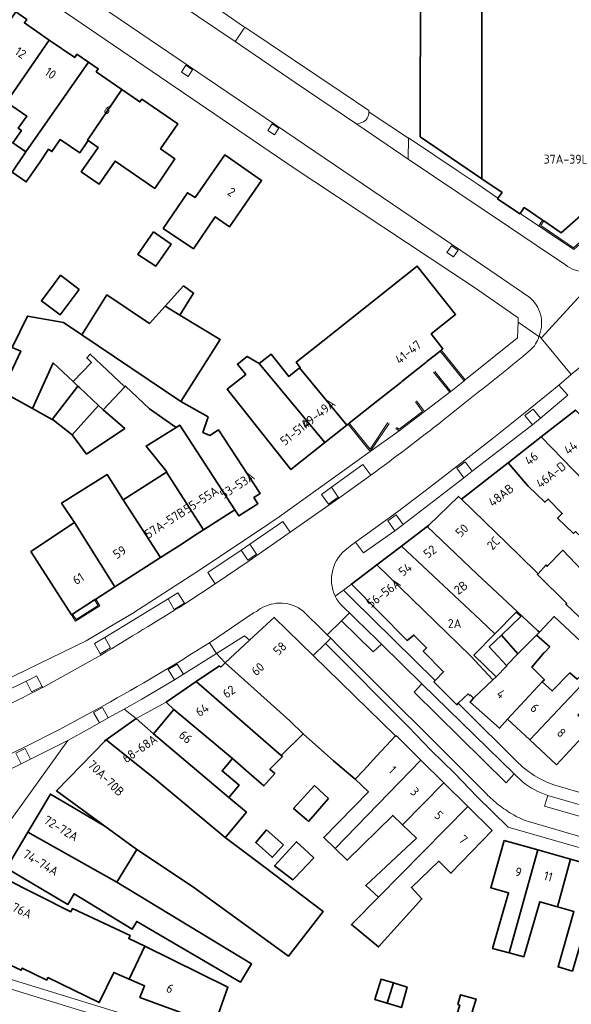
# Model space of a CAD drawing. Extents: x 152761 to 155748, y 459947 to 462743.
# Tile 168 of 256: x 154426 to 154509, y 462392 to 462540. Entities that reach past the tile are written whole.
import ezdxf
from ezdxf.enums import TextEntityAlignment as Align

# ---------------------------------------------------------------- set-up
doc = ezdxf.new("R2010")
doc.units = 0
doc.header["$LTSCALE"] = 0.75
for name, color, linetype, lineweight in [('B-RO-GR-GROENVOORZIENING-GV', 251, 'CONTINUOUS', 18), ('B-RO-IE-TERREINAFSCHEIDING_KUNSTMATIG_MUUR-G', 251, 'IE-TERREINAFSCHEIDING-KUNSTMATIG-DICHT', 18), ('B-RO-OG-BEBOUWING-GV', 6, 'CONTINUOUS', 35), ('B-RO-OG-BEBOUWING-T18', 1, 'CONTINUOUS', 18), ('B-RO-VH-VERHARDING_ASFALT-GV', 251, 'CONTINUOUS', 18), ('B-RO-VH-VERHARDING_BETONSTRAATSTEEN-GV', 251, 'CONTINUOUS', 18), ('B-RO-VH-VERHARDING_STRAATBAKSTEEN-GV', 251, 'CONTINUOUS', 18), ('B-RO-VH-VERHARDING_TEGEL-GV', 251, 'CONTINUOUS', 18)]:
    doc.layers.add(name, color=color, linetype=linetype, lineweight=lineweight)
doc.styles.add('NLCS-ISO-M200-T18', font='NLCS-ISO.ttf', dxfattribs={"height": 0.36})
doc.linetypes.add('IE-TERREINAFSCHEIDING-KUNSTMATIG-DICHT', pattern='A,8,-1,[82,NLCS.SHX,S=0.75,R=90,X=0,Y=0],-1', length=10)

msp = doc.modelspace()

# ---------------------------------------------------------------- linework, layer by layer
at = {"layer": 'B-RO-GR-GROENVOORZIENING-GV', "flags": 128}
for points in [[(154451.541, 462531.095), (154452.201, 462532.097), (154451.199, 462532.758), (154450.539, 462531.756)], [(154464.461, 462522.334), (154465.121, 462523.336), (154464.119, 462523.996), (154463.459, 462522.994)], [(154491.364, 462504.047), (154492.024, 462505.049), (154491.022, 462505.709), (154490.362, 462504.707)], [(154504.397, 462479.838), (154503.297, 462481.21), (154502.044, 462480.245), (154503.185, 462478.848)], [(154494.123, 462471.871), (154493.085, 462473.288), (154491.838, 462472.332), (154492.905, 462470.917)], [(154474.042, 462468.01), (154473.038, 462469.47), (154471.542, 462468.416), (154472.566, 462466.964)], [(154482.517, 462462.964), (154483.781, 462463.89), (154482.738, 462465.328), (154481.464, 462464.453)], [(154459.492, 462460.039), (154460.482, 462458.545), (154461.796, 462459.456), (154460.787, 462460.943), (154460.782, 462460.951)], [(154448.521, 462452.722), (154449.442, 462451.171), (154450.973, 462452.104), (154449.981, 462453.635)], [(154438.338, 462444.476), (154439.875, 462445.378), (154439.013, 462446.944), (154439.008, 462446.954), (154437.487, 462446.059)], [(154449.494, 462440.619), (154450.843, 462441.437), (154449.88, 462442.944), (154448.549, 462442.155)], [(154427.222, 462440.384), (154428.03, 462438.795), (154429.604, 462439.616), (154428.773, 462441.208), (154427.97, 462440.758)], [(154438.23, 462434.171), (154439.543, 462434.903), (154438.695, 462436.447), (154437.347, 462435.716)], [(154426.482, 462428.02), (154427.899, 462428.71), (154427.085, 462430.312), (154425.674, 462429.601)]]:
    msp.add_lwpolyline(points, close=True, dxfattribs=at)
at = {"layer": 'B-RO-IE-TERREINAFSCHEIDING_KUNSTMATIG_MUUR-G', "flags": 128}
for points in [[(154504.716, 462509.536), (154504.158, 462508.699), (154509.385, 462505.135), (154516.339, 462511.337)], [(154504.891, 462509.42), (154504.448, 462508.756), (154509.367, 462505.401), (154516.199, 462511.493)], [(154489.327, 462489.901), (154492.945, 462485.459), (154493.107, 462485.592), (154489.494, 462490.033)], [(154488.354, 462486.729), (154490.772, 462483.733), (154490.936, 462483.865), (154488.517, 462486.86)], [(154482.686, 462478.291), (154483.197, 462477.951), (154487, 462480.822), (154485.795, 462482.418)], [(154482.802, 462478.466), (154483.189, 462478.208), (154486.706, 462480.863), (154485.628, 462482.292)], [(154475.511, 462478.937), (154478.838, 462474.824), (154481.683, 462479.053)], [(154475.675, 462479.067), (154478.823, 462475.177), (154481.509, 462479.17)], [(154434.012, 462450.36), (154434.621, 462449.387), (154438.296, 462451.685), (154437.657, 462452.699)], [(154437.481, 462452.586), (154438.013, 462451.757), (154434.703, 462449.636), (154434.187, 462450.472)]]:
    msp.add_lwpolyline(points, dxfattribs=at)
at = {"layer": 'B-RO-OG-BEBOUWING-GV', "flags": 128}
for points in [[(154486.372, 462546.122), (154486.359, 462522.036), (154495.58, 462515.749), (154495.623, 462567.47), (154486.383, 462567.49), (154486.377, 462556.35), (154486.375, 462552.429)], [(154430.696, 462536.542), (154426.95, 462539.11), (154427.318, 462539.646), (154425.656, 462540.786), (154416.162, 462526.99), (154418.246, 462525.558), (154419.687, 462527.655), (154420.395, 462527.168), (154421.672, 462529.025), (154424.288, 462527.227)], [(154436.573, 462533.244), (154434.85, 462534.425), (154434.509, 462533.927), (154430.696, 462536.542), (154424.288, 462527.227), (154427.302, 462525.155), (154426.045, 462523.321), (154426.502, 462523.008), (154425.206, 462521.119), (154427.197, 462519.761)], [(154441.598, 462529.131), (154437.73, 462531.784), (154438.041, 462532.238), (154436.573, 462533.244), (154427.197, 462519.761), (154425.104, 462516.751), (154427.229, 462515.274), (154429.301, 462518.298), (154430.577, 462520.16), (154431.079, 462519.816), (154432.322, 462521.629), (154435.258, 462519.616), (154436.527, 462521.467), (154436.402, 462521.553)], [(154436.527, 462521.467), (154438.007, 462520.452), (154435.493, 462516.786), (154438.191, 462514.936), (154440.561, 462518.392), (154446.517, 462514.308), (154449.552, 462518.734), (154447.383, 462520.222), (154449.973, 462523.999), (154444.58, 462527.697), (154444.295, 462527.282), (154441.598, 462529.131), (154436.402, 462521.553)], [(154447.769, 462508.277), (154452.309, 462505.249), (154455.588, 462510.046), (154457.733, 462508.557), (154462.547, 462515.49), (154457.022, 462519.327), (154452.568, 462512.912), (154451.418, 462513.654)], [(154446.309, 462507.791), (154443.984, 462504.386), (154446.66, 462502.628), (154448.971, 462505.939)], [(154487.174, 462488.192), (154487.337, 462488.321), (154489.327, 462489.901), (154489.494, 462490.033), (154489.764, 462490.247), (154487.988, 462492.485), (154491.657, 462495.396), (154485.891, 462502.656), (154471.735, 462491.395), (154467.74, 462488.217), (154468.339, 462487.463), (154468.244, 462487.387), (154475.337, 462478.799), (154475.511, 462478.937), (154475.675, 462479.067), (154479.28, 462481.928), (154483.423, 462485.215), (154483.586, 462485.344)], [(154435.19, 462499.163), (154434.075, 462500), (154432.394, 462501.263), (154431.445, 462500), (154429.516, 462497.431), (154432.313, 462495.332)], [(154450.304, 462495.303), (154452.34, 462498.594), (154450.819, 462499.675), (154448.095, 462496.65)], [(154435.597, 462492.337), (154450.417, 462482.354), (154456.352, 462491.616), (154450.304, 462495.303), (154448.095, 462496.65), (154445.724, 462494.016), (154439.349, 462498.334)], [(154450.417, 462482.354), (154435.597, 462492.337), (154432.824, 462494.198), (154431.992, 462494.347), (154427.443, 462495.161), (154425.141, 462490.461), (154426.404, 462489.868), (154423.582, 462483.834), (154428.181, 462481.283), (154431.291, 462488.12), (154434.273, 462485.329), (154437.009, 462488.17), (154436.313, 462488.875), (154436.85, 462489.44), (154438.546, 462487.831), (154442.008, 462484.556), (154442.135, 462484.662), (154445.727, 462481.254), (154449.715, 462478.449), (154450.274, 462478.793), (154458.539, 462466.099), (154459.134, 462465.174), (154461.996, 462467.01), (154461.401, 462467.935), (154462.326, 462468.529), (154456.074, 462478.112), (154454.781, 462477.254), (154453.754, 462477.687), (154454.513, 462480.017)], [(154434.273, 462485.329), (154434.987, 462484.662), (154435.245, 462484.42), (154438.097, 462481.751), (154438.791, 462481.101), (154442.008, 462484.556), (154438.546, 462487.831), (154436.85, 462489.44), (154436.313, 462488.875), (154437.009, 462488.17)], [(154472.022, 462476.169), (154462.178, 462488.019), (154460.381, 462489.115), (154458.924, 462487.959), (154460.165, 462486.395), (154457.377, 462484.182), (154466.937, 462472.134)], [(154462.178, 462488.019), (154472.022, 462476.169), (154475.337, 462478.799), (154468.244, 462487.387), (154466.619, 462486.099), (154463.968, 462489.44)], [(154434.273, 462485.329), (154431.291, 462488.12), (154428.181, 462481.283), (154431.123, 462479.651), (154434.987, 462484.662)], [(154434.987, 462484.662), (154431.123, 462479.651), (154431.34, 462479.531), (154434.12, 462477.337), (154438.097, 462481.751), (154435.245, 462484.42)], [(154434.12, 462477.337), (154436.301, 462474.457), (154442.027, 462478.272), (154438.791, 462481.101), (154438.097, 462481.751)], [(154504.494, 462477.034), (154514.129, 462467.073), (154514.554, 462466.773), (154514.735, 462466.948), (154517.005, 462469.15), (154521.544, 462464.792), (154523.637, 462466.938), (154509.634, 462481.057)], [(154448.26, 462471.742), (154453.835, 462463.08), (154458.539, 462466.099), (154450.274, 462478.793), (154449.715, 462478.449), (154445.219, 462475.645), (154448.312, 462471.775)], [(154513.107, 462459.54), (154513.134, 462459.567), (154509.636, 462462.83), (154509.36, 462462.548), (154506.954, 462464.862), (154507.666, 462465.556), (154505.522, 462467.699), (154505.043, 462467.22), (154502.471, 462469.707), (154499.54, 462473.156), (154492.557, 462467.691), (154501.128, 462459.334), (154504.028, 462456.509), (154505.215, 462457.811), (154505.393, 462457.644), (154507.742, 462460.029), (154510.666, 462456.981)], [(154447.397, 462458.949), (154441.79, 462467.589), (154439.381, 462471.387), (154432.545, 462467.107), (154434.488, 462464.196), (154440.542, 462454.551)], [(154448.26, 462471.742), (154441.79, 462467.589), (154447.397, 462458.949), (154450.457, 462460.913), (154452.345, 462462.124), (154453.835, 462463.08)], [(154487.383, 462463.57), (154494.882, 462456.444), (154503.975, 462447.972), (154504.241, 462447.755), (154506.448, 462450.084), (154510.445, 462446.336), (154512.213, 462448.172), (154508.2, 462451.934), (154508.328, 462452.069), (154503.923, 462456.394), (154504.028, 462456.509), (154501.128, 462459.334), (154492.557, 462467.691), (154492.114, 462468.103), (154487.594, 462463.73)], [(154437.657, 462452.699), (154440.542, 462454.551), (154434.488, 462464.196), (154427.938, 462459.826), (154434.012, 462450.36), (154434.187, 462450.472), (154437.481, 462452.586)], [(154497.541, 462447.5), (154500.733, 462450.746), (154501.436, 462450.097), (154498.518, 462447.297), (154500.974, 462444.474), (154502.996, 462446.495), (154503.814, 462447.313), (154504.241, 462447.755), (154503.975, 462447.972), (154494.882, 462456.444), (154487.383, 462463.57), (154483.528, 462460.646), (154495.395, 462449.551)], [(154483.528, 462460.646), (154479.815, 462457.83), (154493.868, 462444.195), (154497.234, 462440.604), (154497.718, 462441.068), (154494.413, 462444.32), (154497.541, 462447.5), (154495.395, 462449.551)], [(154494.352, 462437.839), (154497.234, 462440.604), (154493.868, 462444.195), (154479.815, 462457.83), (154476.019, 462454.951), (154484.388, 462446.503), (154485.408, 462447.31), (154487.312, 462445.4), (154486.793, 462444.875), (154489.844, 462441.819), (154488.576, 462440.504), (154488.389, 462440.31), (154491.838, 462436.863), (154492.06, 462437.076), (154493.523, 462438.487), (154493.765, 462438.236), (154493.862, 462438.33)], [(154460.734, 462446.524), (154457.072, 462443.129), (154466.786, 462434.466), (154468.793, 462432.515), (154473.327, 462428.44), (154476.603, 462425.702), (154477.817, 462426.977), (154479.86, 462429.181), (154482.647, 462432.189), (154470.27, 462444.258), (154464.431, 462449.951), (154463.95, 462449.506)], [(154499.272, 462442.773), (154499.345, 462442.694), (154497.718, 462441.068), (154497.234, 462440.604), (154494.352, 462437.839), (154493.815, 462437.274), (154498.234, 462433.345), (154499.45, 462434.713), (154504.663, 462440.299), (154504.968, 462440.605), (154503.069, 462442.501), (154504.952, 462444.681), (154504.976, 462444.709), (154505.786, 462445.529), (154503.814, 462447.313), (154502.996, 462446.495), (154500.974, 462444.474)], [(154499.272, 462442.773), (154500.974, 462444.474), (154498.518, 462447.297), (154496.705, 462445.557)], [(154457.072, 462443.129), (154456.411, 462442.516), (154456.228, 462442.688), (154452.752, 462440.332), (154465.469, 462429.245), (154468.793, 462432.515), (154466.786, 462434.466)], [(154511.297, 462440.579), (154510.555, 462441.283), (154509.869, 462440.698), (154508.792, 462441.636), (154506.119, 462438.942), (154504.663, 462440.299), (154499.45, 462434.713), (154502.807, 462431.587)], [(154465.469, 462429.245), (154452.752, 462440.332), (154448.249, 462437.272), (154449.381, 462436.134), (154458.198, 462428.814), (154460.646, 462426.676), (154462.9, 462424.705), (154464.522, 462426.57), (154463.792, 462427.192), (154465.685, 462429.083)], [(154502.807, 462431.587), (154506.801, 462427.867), (154512.008, 462433.457), (154511.854, 462433.601), (154510.015, 462435.313), (154513.211, 462438.763), (154511.297, 462440.579)], [(154449.381, 462436.134), (154446.305, 462432.484), (154457.624, 462422.971), (154459.17, 462424.814), (154456.63, 462426.95), (154458.198, 462428.814)], [(154446.305, 462432.484), (154443.731, 462434.785), (154439.206, 462431.623), (154446.513, 462425.763), (154457.102, 462416.968), (154457.226, 462417.115), (154460.275, 462420.743), (154457.624, 462422.971)], [(154462.859, 462412.586), (154457.102, 462416.968), (154446.513, 462425.763), (154439.206, 462431.623), (154439.026, 462431.497), (154439.102, 462431.449), (154431.762, 462423.953), (154439.003, 462418.645), (154443.812, 462415.139), (154452.16, 462409.625), (154466.564, 462399.136), (154471.809, 462405.854)], [(154479.86, 462429.181), (154477.817, 462426.977), (154476.603, 462425.702), (154478.569, 462423.805), (154471.865, 462416.97), (154473.587, 462415.292), (154486.455, 462428.545), (154482.77, 462432.177), (154482.717, 462432.121), (154482.647, 462432.189)], [(154483.709, 462418.848), (154489.886, 462425.163), (154486.455, 462428.545), (154473.587, 462415.292), (154475.394, 462413.531), (154482.237, 462420.268)], [(154493.48, 462421.621), (154489.886, 462425.163), (154483.709, 462418.848), (154485.767, 462416.863), (154478.175, 462409.739), (154480.083, 462407.995)], [(154427.489, 462417.769), (154440.846, 462410.24), (154443.812, 462415.139), (154439.003, 462418.645), (154430.874, 462423.471)], [(154472.608, 462422.798), (154470.471, 462424.737), (154467.345, 462421.304), (154469.326, 462419.586), (154469.58, 462419.365)], [(154493.48, 462421.621), (154480.083, 462407.995), (154476.222, 462404.104), (154476.033, 462403.914), (154480.091, 462400.555), (154486.613, 462407.749), (154485.023, 462409.431), (154489.163, 462413.397), (154490.959, 462411.594), (154497.131, 462418.022)], [(154440.846, 462410.24), (154427.489, 462417.769), (154424.284, 462412.37), (154433.483, 462406.909), (154434.438, 462408.517), (154443.138, 462403.217), (154443.819, 462404.356), (154459.37, 462395.254), (154461.011, 462398.026)], [(154465.818, 462415.834), (154463.302, 462418.09), (154461.665, 462416.2), (154464.109, 462414.002), (154464.146, 462413.969)], [(154467.483, 462410.873), (154470.379, 462413.918), (154469.604, 462414.636), (154467.784, 462416.323), (154464.487, 462412.703), (154467.243, 462410.621), (154467.418, 462410.805)], [(154498.954, 462416.526), (154496.931, 462409.422), (154499.602, 462408.661), (154497.194, 462400.302), (154499.713, 462399.635), (154504.006, 462415.087)], [(154506.939, 462406.572), (154508.886, 462413.696), (154504.006, 462415.087), (154499.713, 462399.635), (154501.868, 462399.065), (154504.298, 462407.324)], [(154508.886, 462413.696), (154506.939, 462406.572), (154509.41, 462405.868), (154507.022, 462397.576), (154509.189, 462396.921), (154513.676, 462412.332)], [(154420.462, 462405.595), (154420.014, 462405.812), (154418.133, 462401.927), (154418.846, 462400.397), (154424.009, 462397.897), (154424.146, 462398.179), (154426.479, 462397.05), (154426.629, 462397.36), (154430.319, 462395.574), (154430.497, 462395.942), (154438.186, 462392.189), (154440.395, 462396.711), (154442.675, 462395.714), (154445.019, 462400.634), (154442.623, 462401.815), (154442.812, 462402.275), (154434.164, 462406.303), (154433.948, 462405.817), (154423.724, 462410.954), (154422.607, 462408.646), (154421.916, 462408.597)], [(154442.675, 462395.714), (154444.981, 462394.705), (154444.302, 462392.969), (154455.464, 462388.859), (154457.486, 462394.488), (154445.019, 462400.634)], [(154481.373, 462392.084), (154482.345, 462395.136), (154480.462, 462395.715), (154479.543, 462392.635)], [(154482.345, 462395.136), (154481.373, 462392.084), (154483.525, 462391.436), (154484.37, 462394.513)], [(154490.483, 462378.176), (154492.687, 462385.493), (154494.262, 462391.132), (154494.217, 462391.145), (154494.731, 462392.713), (154492.407, 462393.362), (154492.001, 462391.902), (154492.271, 462391.794), (154490.472, 462386.165), (154486.59, 462387.341), (154484.385, 462380.025)]]:
    msp.add_lwpolyline(points, close=True, dxfattribs=at)
for points in [[(154495.623, 462567.47), (154495.58, 462515.749), (154498.621, 462513.666), (154498.006, 462512.811), (154497.964, 462512.752), (154501.287, 462510.484), (154501.336, 462510.557), (154501.92, 462511.428), (154504.645, 462509.583), (154504.716, 462509.536), (154504.845, 462509.451), (154504.891, 462509.42), (154507.515, 462507.645), (154512.156, 462511.737), (154512.175, 462518.792), (154515.918, 462518.761), (154515.922, 462522.415), (154512.163, 462522.384), (154512.151, 462534.961), (154515.926, 462534.975), (154515.934, 462538.612), (154512.15, 462538.62), (154512.181, 462551.181)], [(154514.129, 462467.073), (154504.494, 462477.034), (154499.54, 462473.156), (154502.471, 462469.707), (154505.043, 462467.22), (154505.522, 462467.699), (154507.666, 462465.556), (154506.954, 462464.862), (154509.36, 462462.548)]]:
    msp.add_lwpolyline(points, dxfattribs=at)
at = {"layer": 'B-RO-VH-VERHARDING_ASFALT-GV', "flags": 128}
for points in [[(154476.861, 462523.923), (154467.565, 462530.205), (154458.569, 462536.313), (154445, 462545.526), (154420.37, 462562.249), (154399.726, 462576.266), (154395.831, 462570.529), (154395.814, 462570.504), (154416.441, 462556.518), (154496.779, 462502.047), (154502.626, 462498.028)], [(154508.121, 462502.821), (154503.757, 462505.771), (154499.743, 462508.478), (154484.529, 462518.703), (154476.861, 462523.923)], [(154504.229, 462492.319), (154504.196, 462492.199), (154504.487, 462491.845), (154514.998, 462503.271)], [(154514.998, 462503.271), (154504.487, 462491.845), (154508.979, 462486.392), (154514.41, 462490.859), (154515.733, 462491.966), (154519.933, 462495.408), (154520.405, 462495.789), (154520.816, 462496.054), (154521.178, 462496.339), (154525.006, 462499.353), (154525.562, 462499.791), (154528.65, 462502.204), (154527.341, 462503.872)]]:
    msp.add_lwpolyline(points, dxfattribs=at)
at = {"layer": 'B-RO-VH-VERHARDING_ASFALT-GV'}
for points in [[(154510.952, 462501.795, -0.1433963), (154508.121, 462502.821)], [(154502.626, 462498.028, -0.3361439), (154504.229, 462492.319)]]:
    msp.add_lwpolyline(points, format="xyb", dxfattribs=at)
at = {"layer": 'B-RO-VH-VERHARDING_BETONSTRAATSTEEN-GV', "flags": 128}
msp.add_lwpolyline([(154452.355, 462543.745), (154449.257, 462545.878), (154446.508, 462547.748), (154445.033, 462545.574), (154445, 462545.526), (154458.569, 462536.313), (154458.607, 462536.369), (154460.029, 462538.468), (154459.824, 462538.605), (154456.717, 462540.743)], close=True, dxfattribs=at)
msp.add_lwpolyline([(154477.581, 462524.185), (154476.861, 462523.923), (154484.529, 462518.703), (154484.608, 462521.823), (154478.709, 462525.754), (154478.647, 462525.795)], dxfattribs=at)
at = {"layer": 'B-RO-VH-VERHARDING_BETONSTRAATSTEEN-GV'}
msp.add_lwpolyline([(154478.647, 462525.795, -0.3401333), (154477.581, 462524.185)], format="xyb", dxfattribs=at)
at = {"layer": 'B-RO-VH-VERHARDING_STRAATBAKSTEEN-GV', "flags": 128}
for points in [[(154504.166, 462492.088), (154501.02, 462494.257), (154500.918, 462491.895), (154493.107, 462485.592), (154492.945, 462485.459), (154490.936, 462483.865), (154490.772, 462483.733), (154487, 462480.822), (154483.197, 462477.951), (154478.838, 462474.823), (154465.159, 462465.066), (154462.071, 462462.963), (154452.692, 462456.706), (154443.216, 462450.598), (154436.235, 462446.447), (154409.307, 462433.385)], [(154476.654, 462461.228), (154482.954, 462465.775), (154487.071, 462468.948), (154493.041, 462473.522), (154497.358, 462476.892), (154501.856, 462480.494), (154507.163, 462484.797), (154508.979, 462486.392), (154504.487, 462491.845), (154504.196, 462492.199), (154504.166, 462492.088)], [(154501.76, 462489.099), (154502.552, 462489.797), (154502.827, 462490.044)], [(154502.827, 462490.044), (154502.552, 462489.797), (154501.76, 462489.099)], [(154514.41, 462490.859), (154508.979, 462486.392)], [(154508.979, 462486.392), (154507.163, 462484.797), (154508.478, 462483.31), (154504.397, 462479.838), (154503.185, 462478.848), (154502.576, 462478.377), (154498.707, 462475.388), (154494.123, 462471.871), (154492.905, 462470.917), (154488.326, 462467.375), (154483.781, 462463.89), (154482.517, 462462.964), (154477.837, 462459.626), (154476.654, 462461.228), (154475.888, 462460.703), (154475.511, 462460.376)], [(154473.61, 462453.122), (154474.823, 462454.041), (154476.019, 462454.951), (154479.815, 462457.83), (154483.528, 462460.646), (154487.383, 462463.57), (154487.594, 462463.73), (154492.114, 462468.103), (154492.557, 462467.691), (154499.54, 462473.156), (154504.494, 462477.034), (154509.634, 462481.057)], [(154417.021, 462435.388), (154427.222, 462440.384), (154427.97, 462440.758), (154428.773, 462441.208), (154429.604, 462439.616), (154429.703, 462439.453), (154438.433, 462444.313), (154438.338, 462444.476), (154437.487, 462446.059), (154439.008, 462446.954), (154439.013, 462446.944), (154448.521, 462452.722), (154449.981, 462453.635), (154450.973, 462452.104), (154451.047, 462451.993), (154455.585, 462454.994), (154454.49, 462456.672), (154459.492, 462460.039), (154460.782, 462460.951), (154460.787, 462460.943), (154465.743, 462464.355), (154466.858, 462462.73), (154472.633, 462466.792), (154474.138, 462467.866), (154474.042, 462468.01), (154472.566, 462466.964), (154471.542, 462468.416), (154473.038, 462469.47), (154477.75, 462472.894), (154478.933, 462471.287)], [(154478.933, 462471.287), (154474.138, 462467.866), (154472.633, 462466.792), (154466.858, 462462.73), (154460.681, 462458.443), (154455.585, 462454.994), (154451.047, 462451.993)], [(154475.511, 462460.376), (154475.888, 462460.703), (154476.654, 462461.228)], [(154451.047, 462451.993), (154450.973, 462452.104), (154449.442, 462451.171), (154448.521, 462452.722), (154439.013, 462446.944)], [(154468.802, 462450.905), (154471.836, 462447.89), (154472.389, 462447.372), (154474.548, 462449.459), (154475.751, 462450.622), (154475.209, 462451.165), (154474.673, 462451.667)], [(154454.717, 462446.166), (154455.781, 462444.524), (154460.007, 462447.183), (154460.734, 462446.524), (154463.95, 462449.506), (154464.431, 462449.951), (154470.27, 462444.258), (154472.111, 462446.053), (154472.918, 462446.839), (154472.389, 462447.372), (154471.836, 462447.89), (154468.802, 462450.905)], [(154454.717, 462446.166), (154461.314, 462450.631), (154461.762, 462450.855)], [(154461.762, 462450.855), (154461.314, 462450.631), (154454.717, 462446.166)], [(154500.457, 462426.519), (154499.238, 462425.176), (154485.461, 462438.727), (154486.605, 462439.996), (154480.532, 462445.942), (154479.265, 462444.821), (154474.548, 462449.459), (154472.389, 462447.372), (154472.918, 462446.839), (154473.931, 462445.821), (154495.64, 462424.173)], [(154421.305, 462425.517), (154426.482, 462428.02), (154425.674, 462429.601), (154427.085, 462430.312), (154427.899, 462428.71), (154433.474, 462431.524), (154436.724, 462433.322), (154437.872, 462433.97), (154438.23, 462434.171), (154437.347, 462435.716), (154438.695, 462436.447), (154439.543, 462434.903), (154441.917, 462436.2), (154444.559, 462437.691), (154449.494, 462440.619), (154448.549, 462442.155), (154449.88, 462442.944), (154450.843, 462441.437), (154455.781, 462444.524), (154454.717, 462446.166)], [(154439.013, 462446.944), (154439.875, 462445.378), (154438.338, 462444.476), (154438.433, 462444.313)], [(154438.433, 462444.313), (154429.703, 462439.453), (154429.669, 462439.434)], [(154429.669, 462439.434), (154429.703, 462439.453), (154429.604, 462439.616), (154428.03, 462438.795), (154427.222, 462440.384), (154417.021, 462435.388), (154416.931, 462435.344), (154417.704, 462433.783), (154416.494, 462433.182), (154415.724, 462434.77), (154415.633, 462434.727), (154405.871, 462430.111), (154406.673, 462428.514), (154406.788, 462428.252), (154418.023, 462433.713)], [(154403.618, 462419.228), (154413.796, 462424.133), (154427.078, 462430.526), (154432.111, 462433.076), (154438.875, 462436.755)], [(154438.875, 462436.755), (154432.111, 462433.076), (154427.078, 462430.526), (154413.796, 462424.133)], [(154415.182, 462404.288), (154425.088, 462419.791), (154433.474, 462431.524), (154427.899, 462428.71), (154426.482, 462428.02), (154421.305, 462425.517), (154416.2, 462423.096), (154414.786, 462422.435), (154404.398, 462417.514), (154403.618, 462419.228)], [(154501.716, 462425.305), (154500.457, 462426.519)], [(154505.515, 462423.25), (154504.985, 462421.661), (154564.816, 462404.43), (154567.779, 462407.356)], [(154561.163, 462400.83), (154564.816, 462404.43), (154504.985, 462421.661), (154505.515, 462423.25)], [(154563.774, 462406.442), (154505.515, 462423.25)], [(154502.575, 462419.344), (154558.799, 462402.889), (154559.77, 462402.602)], [(154543.291, 462354.572), (154544.27, 462357.997), (154474.005, 462379.164), (154417.248, 462396.56), (154416.52, 462396.801), (154415.874, 462397.012), (154410.854, 462398.58)]]:
    msp.add_lwpolyline(points, dxfattribs=at)
at = {"layer": 'B-RO-VH-VERHARDING_STRAATBAKSTEEN-GV'}
for points in [[(154502.827, 462490.044, 0.1510795), (154504.166, 462492.088)], [(154504.166, 462492.088, -0.1510795), (154502.827, 462490.044)], [(154489.789, 462479.54, 0.0009277), (154501.76, 462489.099)], [(154501.76, 462489.099, -0.0009277), (154489.789, 462479.54)], [(154478.933, 462471.287, 0.0087411), (154489.789, 462479.54)], [(154489.789, 462479.54, -0.0087411), (154478.933, 462471.287)], [(154473.61, 462453.122, -0.3690533), (154475.511, 462460.376)], [(154475.511, 462460.376, 0.3690533), (154473.61, 462453.122)], [(154474.03, 462452.395, -0.0357511), (154473.61, 462453.122)], [(154451.047, 462451.993, -0.0028568), (154438.433, 462444.313)], [(154438.433, 462444.313, 0.0028568), (154451.047, 462451.993)], [(154462.369, 462451.278, -0.3101136), (154468.802, 462450.905)], [(154468.802, 462450.905, 0.3101136), (154462.369, 462451.278)], [(154474.673, 462451.667, -0.0459111), (154474.03, 462452.395)], [(154461.762, 462450.855, -0.0311156), (154462.369, 462451.278)], [(154462.369, 462451.278, 0.0311156), (154461.762, 462450.855)], [(154438.875, 462436.755, 0.0155712), (154454.717, 462446.166)], [(154454.717, 462446.166, -0.0155712), (154438.875, 462436.755)], [(154418.023, 462433.713, 0.007307), (154429.669, 462439.434)], [(154429.669, 462439.434, -0.007307), (154418.023, 462433.713)], [(154505.515, 462423.25, -0.0918899), (154501.716, 462425.305)], [(154495.64, 462424.173, 0.030764), (154497.432, 462422.422)], [(154497.432, 462422.422, 0.031391), (154499.427, 462420.909)], [(154499.427, 462420.909, 0.0332269), (154500.956, 462420.026)], [(154500.956, 462420.026, 0.0334097), (154502.575, 462419.344)]]:
    msp.add_lwpolyline(points, format="xyb", dxfattribs=at)
at = {"layer": 'B-RO-VH-VERHARDING_STRAATBAKSTEEN-GV', "flags": 128}
for points in [[(154507.163, 462484.797), (154501.856, 462480.494), (154497.358, 462476.892), (154493.041, 462473.522), (154487.071, 462468.948), (154482.954, 462465.775), (154476.654, 462461.228), (154477.837, 462459.626), (154482.517, 462462.964), (154481.464, 462464.453), (154482.738, 462465.328), (154483.781, 462463.89), (154488.326, 462467.375), (154492.905, 462470.917), (154491.838, 462472.332), (154493.085, 462473.288), (154494.123, 462471.871), (154498.707, 462475.388), (154502.576, 462478.377), (154503.185, 462478.848), (154502.044, 462480.245), (154503.297, 462481.21), (154504.397, 462479.838), (154508.478, 462483.31)], [(154474.138, 462467.866), (154478.933, 462471.287), (154477.75, 462472.894), (154473.038, 462469.47), (154474.042, 462468.01)], [(154466.858, 462462.73), (154465.743, 462464.355), (154460.787, 462460.943), (154461.796, 462459.456), (154460.482, 462458.545), (154459.492, 462460.039), (154454.49, 462456.672), (154455.585, 462454.994), (154460.681, 462458.443)], [(154475.751, 462450.622), (154474.548, 462449.459), (154479.265, 462444.821), (154480.532, 462445.942), (154477.675, 462448.739), (154477.357, 462449.042)], [(154441.917, 462436.2), (154443.731, 462434.785), (154448.249, 462437.272), (154452.752, 462440.332), (154456.228, 462442.688), (154456.411, 462442.516), (154457.072, 462443.129), (154455.781, 462444.524), (154450.843, 462441.437), (154449.494, 462440.619), (154444.559, 462437.691)], [(154486.605, 462439.996), (154485.461, 462438.727), (154499.238, 462425.176), (154500.457, 462426.519), (154494.486, 462432.28)]]:
    msp.add_lwpolyline(points, close=True, dxfattribs=at)
at = {"layer": 'B-RO-VH-VERHARDING_TEGEL-GV', "flags": 128}
for points in [[(154502.626, 462498.028), (154496.779, 462502.047), (154416.441, 462556.518), (154395.814, 462570.504), (154392.502, 462572.749), (154379.134, 462581.813)], [(154376.091, 462579.938), (154401.56, 462562.312), (154414.371, 462553.5), (154422.711, 462547.763), (154467.113, 462517.537), (154494.495, 462499.422), (154501.042, 462494.876), (154501.02, 462494.257), (154504.166, 462492.088), (154504.196, 462492.199)], [(154478.625, 462525.976), (154474.482, 462528.8), (154460.029, 462538.468), (154458.607, 462536.369), (154458.569, 462536.313)], [(154458.569, 462536.313), (154467.565, 462530.205), (154476.861, 462523.923), (154477.581, 462524.185)], [(154498.006, 462512.811), (154495.024, 462514.879), (154492.031, 462516.898), (154484.61, 462521.904), (154484.608, 462521.823), (154484.529, 462518.703), (154499.743, 462508.478), (154503.757, 462505.771), (154508.121, 462502.821)], [(154509.385, 462505.135), (154501.336, 462510.557), (154501.287, 462510.484), (154497.964, 462512.752), (154498.006, 462512.811)], [(154504.196, 462492.199), (154504.229, 462492.319)], [(154501.048, 462428.158), (154492.759, 462436.388), (154492.06, 462437.076), (154491.838, 462436.863), (154488.389, 462440.31), (154488.576, 462440.504), (154476.072, 462452.81), (154475.432, 462453.44), (154474.823, 462454.041), (154473.61, 462453.122)], [(154474.673, 462451.667), (154475.209, 462451.165), (154475.751, 462450.622), (154477.357, 462449.042), (154477.675, 462448.739), (154480.532, 462445.942), (154486.605, 462439.996), (154494.486, 462432.28), (154500.457, 462426.519), (154501.716, 462425.305)], [(154495.64, 462424.173), (154473.931, 462445.821), (154472.918, 462446.839), (154472.111, 462446.053), (154484.518, 462433.599), (154487.997, 462430.019), (154491.475, 462426.589), (154494.904, 462423.059), (154499.526, 462418.484), (154559.675, 462401.253)], [(154567.375, 462407.04), (154564.906, 462407.747), (154564.896, 462407.749), (154564.758, 462407.785), (154506.887, 462424.703)], [(154505.515, 462423.25), (154563.774, 462406.442)], [(154559.77, 462402.602), (154558.799, 462402.889), (154502.575, 462419.344)]]:
    msp.add_lwpolyline(points, dxfattribs=at)
for points in [[(154451.541, 462531.095), (154450.539, 462531.756), (154451.199, 462532.758), (154452.201, 462532.097)], [(154464.461, 462522.334), (154463.459, 462522.994), (154464.119, 462523.996), (154465.121, 462523.336)], [(154491.364, 462504.047), (154490.362, 462504.707), (154491.022, 462505.709), (154492.024, 462505.049)], [(154544.27, 462357.997), (154546.718, 462357.309), (154547.047, 462357.256), (154547.27, 462357.256), (154547.603, 462357.301), (154547.816, 462357.358), (154548.021, 462357.443), (154548.216, 462357.549), (154548.483, 462357.749), (154548.734, 462358.029), (154547.391, 462358.466), (154466.83, 462382.79), (154462.532, 462384.096), (154424.012, 462395.962), (154416.866, 462399.171), (154416.463, 462398.294), (154415.874, 462397.012), (154416.52, 462396.801), (154417.248, 462396.56), (154474.005, 462379.164)]]:
    msp.add_lwpolyline(points, close=True, dxfattribs=at)
at = {"layer": 'B-RO-VH-VERHARDING_TEGEL-GV'}
for points in [[(154477.581, 462524.185, 0.3401333), (154478.647, 462525.795)], [(154478.647, 462525.795, 0.0333284), (154478.625, 462525.976)], [(154508.121, 462502.821, 0.1433963), (154510.952, 462501.795)], [(154504.229, 462492.319, 0.3361439), (154502.626, 462498.028)], [(154473.61, 462453.122, 0.0357511), (154474.03, 462452.395)], [(154474.03, 462452.395, 0.0459111), (154474.673, 462451.667)], [(154504.333, 462425.747, -0.074463), (154501.048, 462428.158)], [(154501.716, 462425.305, 0.0918899), (154505.515, 462423.25)], [(154506.887, 462424.703, -0.0516894), (154504.333, 462425.747)], [(154497.432, 462422.422, -0.030764), (154495.64, 462424.173)], [(154499.427, 462420.909, -0.031391), (154497.432, 462422.422)], [(154500.956, 462420.026, -0.0332269), (154499.427, 462420.909)], [(154502.575, 462419.344, -0.0334097), (154500.956, 462420.026)]]:
    msp.add_lwpolyline(points, format="xyb", dxfattribs=at)

# ---------------------------------------------------------------- texts
at = {"layer": 'B-RO-OG-BEBOUWING-T18', "style": 'NLCS-ISO-M200-T18'}
for s, rotation, p in [('12', 325.6, (154426.392, 462534.643)), ('10', 325.5, (154430.881, 462531.565)), ('6', 325.6, (154439.485, 462526.085)), ('37A-39L', 359.8, (154508.175, 462518.684)), ('2', 325.2, (154458.031, 462513.756)), ('41-47', 38.5, (154484.532, 462489.746)), ('49-49A', 38.5, (154471.036, 462480.492)), ('51-51A', 38.5, (154467.635, 462477.794)), ('44', 38.1, (154508.917, 462475.416)), ('46', 38.1, (154503.021, 462473.811)), ('46A-D', 38.1, (154505.96, 462471.345)), ('53-53A', 32.7, (154458.906, 462469.78)), ('55-55A', 32.7, (154453.453, 462467.588)), ('48AB', 38, (154498.477, 462468.293)), ('57A-57B', 32.7, (154448.065, 462464.131)), ('50', 44, (154492.599, 462463.007)), ('2C', 46.5, (154497.32, 462461.099)), ('59', 32.7, (154441.235, 462459.748)), ('52', 37.2, (154487.805, 462459.824)), ('54', 37.2, (154484.092, 462457.156)), ('61', 32.7, (154435.043, 462455.774)), ('56-56A', 37.2, (154480.855, 462453.597)), ('2B', 37.2, (154492.447, 462454.431)), ('58', 42.9, (154465.291, 462445.294)), ('60', 42.9, (154461.971, 462442.217)), ('62', 34.1, (154457.653, 462438.822)), ('4', 318.4, (154498.474, 462438.484)), ('64', 34.2, (154453.635, 462436.096)), ('6', 317.1, (154503.538, 462436.372)), ('68-68A', 34.9, (154444.265, 462430.278)), ('66', 319.9, (154451.149, 462432.025)), ('8', 317, (154507.53, 462432.654)), ('70A-70B', 315.6, (154439.215, 462425.847)), ('1', 315.4, (154482.197, 462427.125)), ('3', 315.4, (154485.534, 462423.836)), ('72-72A', 329.3, (154432.465, 462418.315)), ('5', 315.4, (154489.139, 462420.283)), ('7', 315.4, (154492.816, 462416.659)), ('74-74A', 329.3, (154429.417, 462413.181)), ('9', 344.1, (154501.073, 462411.763)), ('11', 344.1, (154505.555, 462411.125)), ('76-76A', 334.2, (154425.379, 462406.571)), ('6', 333.8, (154448.809, 462394.306))]:
    msp.add_text(s, height=1.35, rotation=rotation, dxfattribs=at).set_placement(p, align=Align.MIDDLE)
msp.add_text('2A', height=1.35, dxfattribs=at).set_placement((154491.51, 462449.03), align=Align.MIDDLE)

doc.saveas('drawing.dxf')
